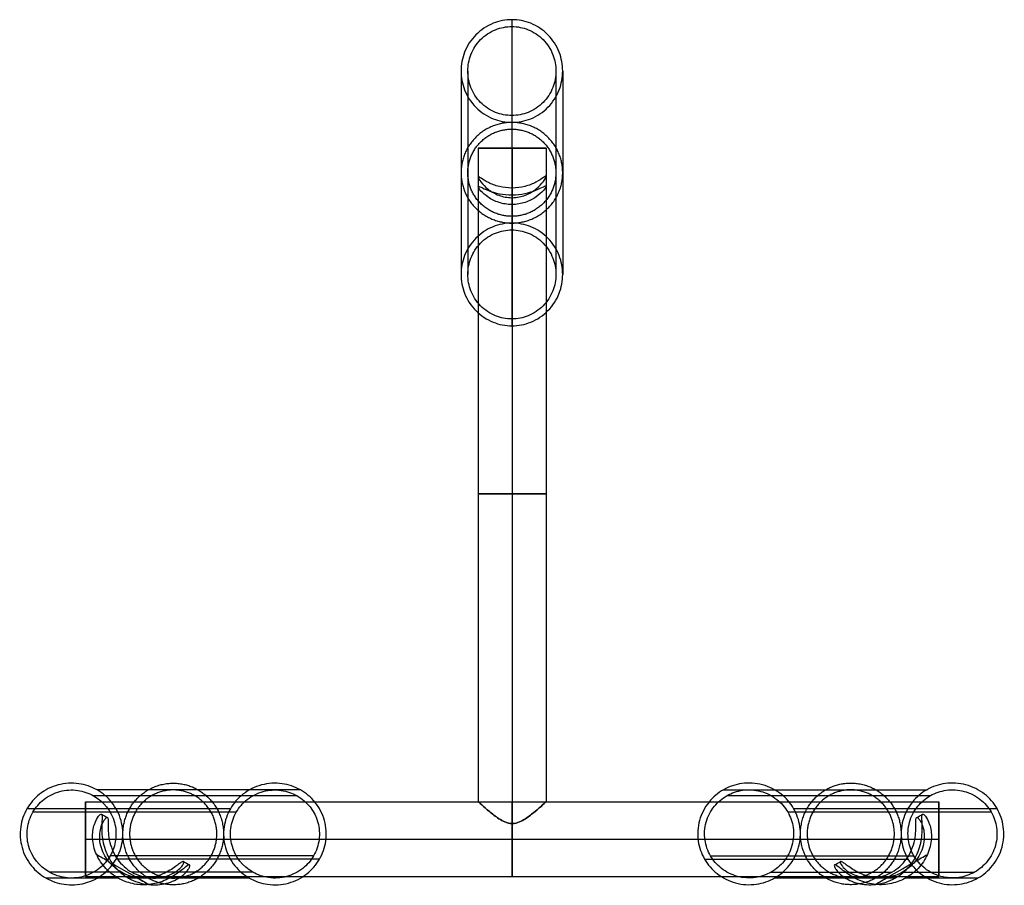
# Model space of a CAD drawing. Header units: millimetres. Extents: x -15 to 1362, y -36 to 282.
# Tile 1 of 3: x -15 to 275, y -15 to 240. Entities that reach past the tile are written whole.
import ezdxf

# ---------------------------------------------------------------- set-up
doc = ezdxf.new("R2010")
doc.units = ezdxf.units.MM
doc.header["$MEASUREMENT"] = 0
doc.layers.add('DEFAULT', color=7, linetype='Continuous')

msp = doc.modelspace()

# ---------------------------------------------------------------- linework, layer by layer
at = {"layer": 'DEFAULT'}
for p, q in [((140.04, 202.34, 160), (140.04, 9.5, 160)), ((140.04, 194.06, 160), (140.04, 191.13, 160)), ((4.1, 9.5, 160), (4.1, -12.5, 160)), ((255.97, 9.5, 160), (255.97, -12.5, 160)), ((4.1, -1.5, 149), (4.1, -1.5, 171)), ((255.97, -1.5, 149), (255.97, -1.5, 171))]:
    msp.add_line(p, q, dxfattribs=at)
for points, knots in [([(129.94, 240.3), (131.84, 240.3), (133.72, 239.94), (137.4, 238.46), (139.13, 237.3), (142.02, 234.37), (143.15, 232.62), (144.59, 228.93), (144.94, 227.05), (144.94, 225.15), (144.94, 223.25), (144.59, 221.37), (143.15, 217.68), (142.02, 215.93), (139.13, 213), (137.4, 211.84), (133.72, 210.36), (131.84, 210), (129.94, 210), (128.04, 210), (126.16, 210.36), (122.48, 211.84), (120.75, 213), (117.86, 215.93), (116.73, 217.68), (115.29, 221.36), (114.94, 223.25), (114.94, 225.15), (114.94, 227.05), (115.29, 228.93), (116.73, 232.62), (117.86, 234.37), (120.75, 237.3), (122.48, 238.46), (126.16, 239.94), (128.04, 240.3), (129.94, 240.3)], [-23.671138, -23.671138, -23.671138, -23.671138, -17.989614, -17.989614, -11.835044, -11.835044, -5.684403, -5.684403, 0, 0, 0, 5.682573, 5.682573, 11.834665, 11.834665, 17.98561, 17.98561, 23.668841, 23.668841, 23.668841, 29.350365, 29.350365, 35.504935, 35.504935, 41.655576, 41.655576, 47.339979, 47.339979, 47.339979, 53.022551, 53.022551, 59.174644, 59.174644, 65.325589, 65.325589, 71.008819, 71.008819, 71.008819, 71.008819]), ([(129.94, 238.28), (128.29, 238.28), (126.66, 237.96), (123.47, 236.68), (121.98, 235.68), (119.47, 233.14), (118.49, 231.63), (117.25, 228.43), (116.94, 226.8), (116.94, 225.15), (116.94, 223.5), (117.25, 221.87), (118.49, 218.67), (119.47, 217.16), (121.97, 214.62), (123.47, 213.61), (126.66, 212.33), (128.29, 212.02), (129.94, 212.02), (131.59, 212.02), (133.22, 212.33), (136.4, 213.61), (137.9, 214.62), (140.41, 217.16), (141.39, 218.67), (142.63, 221.87), (142.94, 223.5), (142.94, 225.15), (142.94, 226.8), (142.63, 228.43), (141.39, 231.62), (140.41, 233.14), (137.9, 235.68), (136.4, 236.68), (133.22, 237.96), (131.59, 238.28), (129.94, 238.28)], [-20.518627, -20.518627, -20.518627, -20.518627, -15.59253, -15.59253, -10.258755, -10.258755, -4.927456, -4.927456, 0, 0, 0, 4.925704, 4.925704, 10.255822, 10.255822, 15.591814, 15.591814, 20.517089, 20.517089, 20.517089, 25.443185, 25.443185, 30.77696, 30.77696, 36.108259, 36.108259, 41.035715, 41.035715, 41.035715, 45.961419, 45.961419, 51.291537, 51.291537, 56.62753, 56.62753, 61.552804, 61.552804, 61.552804, 61.552804]), ([(140.04, 194.06, 160), (140.04, 193.86, 161.44), (139.73, 193.27, 162.76), (138.74, 191.92, 165.09), (138.03, 191.12, 166.14), (136.27, 189.69, 167.92), (135.19, 189.01, 168.68), (132.74, 188.06, 169.71), (131.42, 187.79, 170), (130.04, 187.78, 170), (130, 187.78, 170), (129.97, 187.78, 170), (129.94, 187.78, 170), (128.57, 187.78, 169.99), (127.27, 188.04, 169.7), (124.85, 188.95, 168.65), (123.77, 189.6, 167.89), (122.03, 190.99, 166.12), (121.32, 191.76, 165.06), (120.34, 193.06, 162.74), (120.04, 193.62, 161.43), (120.04, 193.82, 160), (120.04, 193.92, 159.32), (120.1, 193.94, 158.67), (120.38, 193.82, 157.33), (120.57, 193.69, 156.71), (121.35, 193.18, 154.88), (122.1, 192.69, 153.79), (123.92, 191.79, 151.98), (125.01, 191.36, 151.25), (127.41, 190.78, 150.27), (128.65, 190.63, 150.01), (129.94, 190.63, 150), (129.97, 190.63, 150), (130, 190.63, 150), (130.04, 190.63, 150), (131.34, 190.64, 150), (132.6, 190.81, 150.25), (135.01, 191.42, 151.22), (136.12, 191.87, 151.96), (137.96, 192.83, 153.76), (138.71, 193.35, 154.85), (139.5, 193.9, 156.69), (139.69, 194.03, 157.31), (139.97, 194.17, 158.66), (140.04, 194.16, 159.32), (140.04, 194.06, 160)], [-17.094392, -17.094392, -17.094392, -17.094392, -12.81057, -12.81057, -8.461149, -8.461149, -4.111824, -4.111824, 0, 0, 0, 0.098738, 0.098738, 0.098738, 4.163693, 4.163693, 8.471607, 8.471607, 12.784633, 12.784633, 17.043617, 17.043617, 17.043617, 19.080985, 19.080985, 21.126225, 21.126225, 25.209189, 25.209189, 29.290152, 29.290152, 33.119135, 33.119135, 33.119135, 33.21783, 33.21783, 33.21783, 37.088282, 37.088282, 41.209321, 41.209321, 45.328522, 45.328522, 47.391483, 47.391483, 49.447277, 49.447277, 49.447277, 49.447277]), ([(140.04, 191.13, 160), (140.04, 191.32, 158.64), (139.76, 191.25, 157.32), (138.71, 190.76, 154.85), (137.95, 190.37, 153.74), (136.08, 189.62, 151.92), (134.97, 189.26, 151.2), (132.57, 188.76, 150.24), (131.32, 188.62, 150), (130.04, 188.61, 150), (130, 188.61, 150), (129.97, 188.61, 150), (129.94, 188.61, 150), (128.67, 188.61, 150.01), (127.43, 188.73, 150.26), (125.06, 189.2, 151.23), (123.96, 189.55, 151.96), (122.11, 190.26, 153.77), (121.35, 190.63, 154.87), (120.31, 191.08, 157.34), (120.04, 191.15, 158.65), (120.04, 190.95, 160), (120.04, 190.75, 161.4), (120.33, 190.3, 162.71), (121.33, 189.19, 165.08), (122.05, 188.53, 166.15), (123.83, 187.32, 167.94), (124.91, 186.76, 168.69), (127.32, 185.98, 169.71), (128.6, 185.76, 169.99), (129.94, 185.76, 170), (129.97, 185.76, 170), (130, 185.76, 170), (130.04, 185.76, 170), (131.39, 185.77, 170), (132.68, 186, 169.73), (135.12, 186.81, 168.72), (136.2, 187.39, 167.97), (138, 188.63, 166.18), (138.73, 189.31, 165.11), (139.74, 190.46, 162.73), (140.04, 190.93, 161.41), (140.04, 191.13, 160)], [0, 0, 0, 0, 4.074269, 4.074269, 8.151869, 8.151869, 12.204137, 12.204137, 16.019489, 16.019489, 16.019489, 16.118164, 16.118164, 16.118164, 19.899706, 19.899706, 23.913989, 23.913989, 27.961958, 27.961958, 32.007514, 32.007514, 32.007514, 36.211117, 36.211117, 40.441909, 40.441909, 44.643402, 44.643402, 48.616354, 48.616354, 48.616354, 48.715072, 48.715072, 48.715072, 52.718218, 52.718218, 56.95252, 56.95252, 61.208332, 61.208332, 65.437828, 65.437828, 65.437828, 65.437828]), ([(129.94, 180.28, 420.93), (131.84, 180.28, 420.93), (133.72, 179.91, 420.93), (137.4, 178.44, 420.93), (139.13, 177.28, 420.93), (142.02, 174.35, 420.93), (143.15, 172.6, 420.93), (144.58, 168.91, 420.93), (144.94, 167.03, 420.93), (144.94, 165.13, 420.93), (144.94, 163.23, 420.93), (144.58, 161.34, 420.93), (143.15, 157.65, 420.93), (142.02, 155.91, 420.93), (139.13, 152.97, 420.93), (137.4, 151.82, 420.93), (133.72, 150.34, 420.93), (131.84, 149.98, 420.93), (129.94, 149.98, 420.93), (128.04, 149.98, 420.93), (126.16, 150.34, 420.93), (122.48, 151.82, 420.93), (120.75, 152.97, 420.93), (117.86, 155.91, 420.93), (116.73, 157.65, 420.93), (115.29, 161.34, 420.93), (114.94, 163.23, 420.93), (114.94, 165.13, 420.93), (114.94, 167.03, 420.93), (115.29, 168.91, 420.93), (116.73, 172.6, 420.93), (117.86, 174.35, 420.93), (120.75, 177.28, 420.93), (122.48, 178.44, 420.93), (126.15, 179.91, 420.93), (128.04, 180.28, 420.93), (129.94, 180.28, 420.93)], [-23.671138, -23.671138, -23.671138, -23.671138, -17.989614, -17.989614, -11.835043, -11.835043, -5.684402, -5.684402, 0, 0, 0, 5.682573, 5.682573, 11.834665, 11.834665, 17.98561, 17.98561, 23.668841, 23.668841, 23.668841, 29.350365, 29.350365, 35.504935, 35.504935, 41.655576, 41.655576, 47.339979, 47.339979, 47.339979, 53.022551, 53.022551, 59.174644, 59.174644, 65.325589, 65.325589, 71.008819, 71.008819, 71.008819, 71.008819]), ([(129.94, 178.26, 420.93), (128.29, 178.26, 420.93), (126.66, 177.94, 420.93), (123.47, 176.66, 420.93), (121.97, 175.66, 420.93), (119.47, 173.12, 420.93), (118.49, 171.6, 420.93), (117.24, 168.41, 420.93), (116.94, 166.78, 420.93), (116.94, 165.13, 420.93), (116.94, 163.48, 420.93), (117.24, 161.85, 420.93), (118.49, 158.65, 420.93), (119.47, 157.14, 420.93), (121.97, 154.6, 420.93), (123.47, 153.59, 420.93), (126.66, 152.31, 420.93), (128.29, 152, 420.93), (129.94, 152, 420.93), (131.59, 152, 420.93), (133.22, 152.31, 420.93), (136.4, 153.59, 420.93), (137.9, 154.59, 420.93), (140.41, 157.14, 420.93), (141.38, 158.65, 420.93), (142.63, 161.85, 420.93), (142.94, 163.48, 420.93), (142.94, 165.13, 420.93), (142.94, 166.77, 420.93), (142.63, 168.41, 420.93), (141.39, 171.6, 420.93), (140.41, 173.12, 420.93), (137.9, 175.66, 420.93), (136.4, 176.66, 420.93), (133.22, 177.94, 420.93), (131.59, 178.26, 420.93), (129.94, 178.26, 420.93)], [-20.518627, -20.518627, -20.518627, -20.518627, -15.59253, -15.59253, -10.258755, -10.258755, -4.927456, -4.927456, 0, 0, 0, 4.925704, 4.925704, 10.255822, 10.255822, 15.591814, 15.591814, 20.517089, 20.517089, 20.517089, 25.443185, 25.443185, 30.77696, 30.77696, 36.108259, 36.108259, 41.035715, 41.035715, 41.035715, 45.961419, 45.961419, 51.291537, 51.291537, 56.62753, 56.62753, 61.552804, 61.552804, 61.552804, 61.552804]), ([(-13.15, 7.44), (-12.2, 9.1), (-10.94, 10.55), (-7.83, 13.01), (-5.96, 13.94), (-1.97, 15.01), (0.11, 15.14), (4.04, 14.58), (5.86, 13.96), (7.52, 13.02), (9.17, 12.09), (10.63, 10.86), (13.11, 7.79), (14.06, 5.95), (15.16, 1.99), (15.29, -0.09), (14.73, -4), (14.1, -5.8), (13.15, -7.44), (12.2, -9.09), (10.94, -10.55), (7.83, -13.01), (5.96, -13.94), (1.97, -15.01), (-0.11, -15.14), (-4.04, -14.58), (-5.86, -13.96), (-7.52, -13.02), (-9.17, -12.09), (-10.63, -10.86), (-13.11, -7.79), (-14.06, -5.95), (-15.16, -1.99), (-15.29, 0.09), (-14.73, 4), (-14.1, 5.8), (-13.15, 7.44)], [0, 0, 0, 0, 5.697225, 5.697225, 11.866467, 11.866467, 18.032423, 18.032423, 23.735237, 23.735237, 23.735237, 29.401243, 29.401243, 35.535177, 35.535177, 41.675095, 41.675095, 47.340083, 47.340083, 47.340083, 53.037308, 53.037308, 59.20655, 59.20655, 65.372506, 65.372506, 71.07532, 71.07532, 71.07532, 76.741326, 76.741326, 82.87526, 82.87526, 89.015178, 89.015178, 94.680166, 94.680166, 94.680166, 94.680166]), ([(46.87, 7.44, 420.93), (47.82, 9.1, 420.93), (49.08, 10.55, 420.93), (52.2, 13.01, 420.93), (54.06, 13.94, 420.93), (58.05, 15.01, 420.93), (60.13, 15.14, 420.93), (64.06, 14.58, 420.93), (65.88, 13.96, 420.93), (67.54, 13.02, 420.93), (69.19, 12.09, 420.93), (70.65, 10.86, 420.93), (73.13, 7.79, 420.93), (74.09, 5.95, 420.93), (75.18, 1.99, 420.93), (75.31, -0.09, 420.93), (74.75, -4, 420.93), (74.12, -5.8, 420.93), (73.18, -7.44, 420.93), (72.22, -9.09, 420.93), (70.97, -10.55, 420.93), (67.85, -13.01, 420.93), (65.98, -13.94, 420.93), (62, -15.01, 420.93), (59.92, -15.14, 420.93), (55.98, -14.58, 420.93), (54.16, -13.96, 420.93), (52.5, -13.02, 420.93), (50.85, -12.09, 420.93), (49.39, -10.86, 420.93), (46.91, -7.79, 420.93), (45.96, -5.95, 420.93), (44.86, -1.99, 420.93), (44.73, 0.09, 420.93), (45.29, 4, 420.93), (45.92, 5.8, 420.93), (46.87, 7.44, 420.93)], [0, 0, 0, 0, 5.697225, 5.697225, 11.866467, 11.866467, 18.032423, 18.032423, 23.735237, 23.735237, 23.735237, 29.401243, 29.401243, 35.535177, 35.535177, 41.675095, 41.675095, 47.340083, 47.340083, 47.340083, 53.037308, 53.037308, 59.20655, 59.20655, 65.372506, 65.372506, 71.07532, 71.07532, 71.07532, 76.741326, 76.741326, 82.87526, 82.87526, 89.015178, 89.015178, 94.680166, 94.680166, 94.680166, 94.680166]), ([(186.78, -7.4, 420.93), (185.83, -5.76, 420.93), (185.2, -3.95, 420.93), (184.64, -0.04, 420.93), (184.77, 2.03, 420.93), (185.87, 5.99, 420.93), (186.82, 7.83, 420.93), (189.3, 10.9, 420.93), (190.76, 12.13, 420.93), (192.41, 13.07, 420.93), (194.07, 14.01, 420.93), (195.89, 14.62, 420.93), (199.82, 15.18, 420.93), (201.91, 15.06, 420.93), (205.89, 13.99, 420.93), (207.76, 13.05, 420.93), (210.88, 10.59, 420.93), (212.13, 9.14, 420.93), (213.09, 7.49, 420.93), (214.04, 5.84, 420.93), (214.66, 4.04, 420.93), (215.23, 0.13, 420.93), (215.09, -1.94, 420.93), (214, -5.9, 420.93), (213.05, -7.74, 420.93), (210.56, -10.81, 420.93), (209.1, -12.04, 420.93), (207.45, -12.98, 420.93), (205.79, -13.92, 420.93), (203.97, -14.54, 420.93), (200.04, -15.09, 420.93), (197.96, -14.97, 420.93), (193.97, -13.9, 420.93), (192.11, -12.96, 420.93), (188.99, -10.5, 420.93), (187.73, -9.05, 420.93), (186.78, -7.4, 420.93)], [0, 0, 0, 0, 5.66589, 5.66589, 11.801882, 11.801882, 17.935937, 17.935937, 23.603682, 23.603682, 23.603682, 29.305866, 29.305866, 35.471044, 35.471044, 41.641738, 41.641738, 47.340097, 47.340097, 47.340097, 53.005987, 53.005987, 59.141979, 59.141979, 65.276033, 65.276033, 70.943778, 70.943778, 70.943778, 76.645962, 76.645962, 82.811141, 82.811141, 88.981834, 88.981834, 94.680193, 94.680193, 94.680193, 94.680193]), ([(246.8, -7.4), (245.85, -5.76), (245.23, -3.95), (244.66, -0.04), (244.79, 2.03), (245.89, 5.99), (246.84, 7.83), (249.33, 10.9), (250.78, 12.13), (252.44, 13.07), (254.1, 14.01), (255.92, 14.62), (259.85, 15.18), (261.93, 15.06), (265.91, 13.99), (267.78, 13.05), (270.9, 10.59), (272.16, 9.14), (273.11, 7.49), (274.06, 5.84), (274.68, 4.04), (275.25, 0.13), (275.12, -1.94), (274.02, -5.9), (273.07, -7.74), (270.58, -10.81), (269.12, -12.04), (267.47, -12.98), (265.81, -13.92), (263.99, -14.54), (260.06, -15.09), (257.98, -14.97), (254, -13.9), (252.13, -12.96), (249.01, -10.5), (247.75, -9.05), (246.8, -7.4)], [0, 0, 0, 0, 5.66589, 5.66589, 11.801882, 11.801882, 17.935937, 17.935937, 23.603682, 23.603682, 23.603682, 29.305866, 29.305866, 35.471044, 35.471044, 41.641738, 41.641738, 47.340097, 47.340097, 47.340097, 53.005987, 53.005987, 59.141979, 59.141979, 65.276033, 65.276033, 70.943778, 70.943778, 70.943778, 76.645962, 76.645962, 82.811141, 82.811141, 88.981834, 88.981834, 94.680193, 94.680193, 94.680193, 94.680193]), ([(-11.4, 6.45), (-12.26, 4.97), (-12.81, 3.33), (-13.24, -0.06), (-13.12, -1.79), (-11.74, -6.77), (-9.52, -9.59), (-6.52, -11.29), (-5.08, -12.1), (-3.5, -12.64), (-0.09, -13.12), (1.71, -13.01), (5.16, -12.08), (6.78, -11.27), (9.48, -9.14), (10.57, -7.88), (11.4, -6.45), (12.26, -4.97), (12.81, -3.33), (13.24, 0.06), (13.12, 1.79), (11.74, 6.77), (9.52, 9.59), (6.52, 11.29), (5.08, 12.1), (3.5, 12.64), (0.09, 13.12), (-1.71, 13.01), (-5.16, 12.08), (-6.78, 11.27), (-9.48, 9.14), (-10.57, 7.88), (-11.4, 6.45)], [0, 0, 0, 0, 5.086874, 5.086874, 10.178042, 10.178042, 20.46288, 20.46288, 20.46288, 25.403666, 25.403666, 30.749511, 30.749511, 36.096328, 36.096328, 41.037554, 41.037554, 41.037554, 46.124428, 46.124428, 51.215596, 51.215596, 61.500434, 61.500434, 61.500434, 66.44122, 66.44122, 71.787065, 71.787065, 77.133882, 77.133882, 82.075107, 82.075107, 82.075107, 82.075107]), ([(48.62, 6.45, 420.93), (47.77, 4.97, 420.93), (47.21, 3.33, 420.93), (46.78, -0.06, 420.93), (46.9, -1.79, 420.93), (48.28, -6.77, 420.93), (50.5, -9.59, 420.93), (53.51, -11.29, 420.93), (54.94, -12.1, 420.93), (56.52, -12.64, 420.93), (59.93, -13.12, 420.93), (61.73, -13.01, 420.93), (65.19, -12.08, 420.93), (66.8, -11.27, 420.93), (69.51, -9.14, 420.93), (70.6, -7.88, 420.93), (71.42, -6.45, 420.93), (72.28, -4.97, 420.93), (72.83, -3.33, 420.93), (73.27, 0.06, 420.93), (73.14, 1.79, 420.93), (71.76, 6.77, 420.93), (69.54, 9.59, 420.93), (66.54, 11.29, 420.93), (65.1, 12.1, 420.93), (63.52, 12.64, 420.93), (60.12, 13.12, 420.93), (58.31, 13.01, 420.93), (54.86, 12.08, 420.93), (53.24, 11.27, 420.93), (50.54, 9.14, 420.93), (49.45, 7.88, 420.93), (48.62, 6.45, 420.93)], [0, 0, 0, 0, 5.086874, 5.086874, 10.178042, 10.178042, 20.46288, 20.46288, 20.46288, 25.403666, 25.403666, 30.749511, 30.749511, 36.096328, 36.096328, 41.037554, 41.037554, 41.037554, 46.124428, 46.124428, 51.215596, 51.215596, 61.500434, 61.500434, 61.500434, 66.44122, 66.44122, 71.787065, 71.787065, 77.133882, 77.133882, 82.075107, 82.075107, 82.075107, 82.075107]), ([(188.53, -6.41, 420.93), (189.36, -7.84, 420.93), (190.45, -9.1, 420.93), (193.15, -11.23, 420.93), (194.77, -12.04, 420.93), (198.22, -12.97, 420.93), (200.03, -13.08, 420.93), (203.43, -12.59, 420.93), (205.01, -12.06, 420.93), (206.45, -11.24, 420.93), (207.88, -10.43, 420.93), (209.14, -9.37, 420.93), (211.3, -6.7, 420.93), (212.12, -5.11, 420.93), (213.07, -1.68, 420.93), (213.19, 0.12, 420.93), (212.7, 3.51, 420.93), (212.16, 5.07, 420.93), (211.33, 6.5, 420.93), (210.51, 7.93, 420.93), (209.42, 9.19, 420.93), (206.71, 11.32, 420.93), (205.1, 12.13, 420.93), (201.64, 13.05, 420.93), (199.84, 13.16, 420.93), (196.43, 12.68, 420.93), (194.85, 12.14, 420.93), (193.42, 11.33, 420.93), (191.99, 10.52, 420.93), (190.72, 9.45, 420.93), (188.57, 6.79, 420.93), (187.74, 5.19, 420.93), (186.79, 1.76, 420.93), (186.68, -0.03, 420.93), (187.17, -3.42, 420.93), (187.71, -4.98, 420.93), (188.53, -6.41, 420.93)], [0, 0, 0, 0, 4.940594, 4.940594, 10.286163, 10.286163, 15.632936, 15.632936, 20.573899, 20.573899, 20.573899, 25.486118, 25.486118, 30.806146, 30.806146, 36.124395, 36.124395, 41.037584, 41.037584, 41.037584, 45.978178, 45.978178, 51.323747, 51.323747, 56.67052, 56.67052, 61.611483, 61.611483, 61.611483, 66.523702, 66.523702, 71.84373, 71.84373, 77.161979, 77.161979, 82.075168, 82.075168, 82.075168, 82.075168]), ([(248.55, -6.41), (249.38, -7.84), (250.47, -9.1), (253.17, -11.23), (254.79, -12.04), (258.24, -12.97), (260.05, -13.08), (263.46, -12.59), (265.03, -12.06), (266.47, -11.24), (267.9, -10.43), (269.16, -9.37), (271.32, -6.7), (272.14, -5.11), (273.09, -1.68), (273.21, 0.12), (272.72, 3.51), (272.18, 5.07), (271.35, 6.5), (270.53, 7.93), (269.44, 9.19), (266.74, 11.32), (265.12, 12.13), (261.66, 13.05), (259.86, 13.16), (256.45, 12.68), (254.88, 12.14), (253.44, 11.33), (252.01, 10.52), (250.74, 9.45), (248.59, 6.79), (247.76, 5.19), (246.81, 1.76), (246.7, -0.03), (247.19, -3.42), (247.73, -4.98), (248.55, -6.41)], [0, 0, 0, 0, 4.940594, 4.940594, 10.286162, 10.286162, 15.632936, 15.632936, 20.573899, 20.573899, 20.573899, 25.486118, 25.486118, 30.806146, 30.806146, 36.124395, 36.124395, 41.037584, 41.037584, 41.037584, 45.978178, 45.978178, 51.323746, 51.323746, 56.67052, 56.67052, 61.611483, 61.611483, 61.611483, 66.523702, 66.523702, 71.84373, 71.84373, 77.161979, 77.161979, 82.075168, 82.075168, 82.075168, 82.075168]), ([(140.04, 9.5, 160), (140.04, 9.5, 158.41), (139.66, 9.15, 156.91), (138.43, 8.06, 154.41), (137.66, 7.37, 153.41), (136.35, 6.29, 152.22), (135.9, 5.93, 151.88), (134.96, 5.21, 151.28), (134.47, 4.86, 151.02), (133.4, 4.16, 150.56), (132.83, 3.83, 150.38), (131.53, 3.27, 150.09), (130.81, 3.08, 150), (130.04, 3.08, 150), (129.27, 3.08, 150), (128.55, 3.27, 150.09), (127.24, 3.83, 150.38), (126.68, 4.16, 150.56), (125.61, 4.86, 151.02), (125.12, 5.21, 151.28), (124.17, 5.93, 151.88), (123.73, 6.29, 152.22), (122.42, 7.37, 153.41), (121.64, 8.06, 154.41), (120.41, 9.15, 156.91), (120.04, 9.5, 158.41), (120.04, 9.5, 160), (120.04, 9.5, 161.59), (120.41, 9.15, 163.09), (121.64, 8.06, 165.59), (122.42, 7.37, 166.59), (123.73, 6.29, 167.78), (124.17, 5.93, 168.12), (125.12, 5.21, 168.72), (125.61, 4.86, 168.98), (126.68, 4.16, 169.44), (127.24, 3.83, 169.62), (128.55, 3.27, 169.91), (129.27, 3.08, 170), (130.04, 3.08, 170), (130.81, 3.08, 170), (131.53, 3.27, 169.91), (132.83, 3.83, 169.62), (133.4, 4.16, 169.44), (134.47, 4.86, 168.98), (134.96, 5.21, 168.72), (135.9, 5.93, 168.12), (136.35, 6.29, 167.78), (137.65, 7.37, 166.59), (138.43, 8.06, 165.59), (139.66, 9.15, 163.09), (140.04, 9.5, 161.59), (140.04, 9.5, 160)], [0, 0, 0, 0, 4.67291, 4.67291, 8.888826, 8.888826, 10.891926, 10.891926, 12.883412, 12.883412, 14.956821, 14.956821, 17.213183, 17.213183, 17.213183, 19.464137, 19.464137, 21.531938, 21.531938, 23.520974, 23.520974, 25.520534, 25.520534, 29.727018, 29.727018, 34.393781, 34.393781, 34.393781, 39.066691, 39.066691, 43.282607, 43.282607, 45.285708, 45.285708, 47.277195, 47.277195, 49.350605, 49.350605, 51.606964, 51.606964, 51.606964, 53.857918, 53.857918, 55.92572, 55.92572, 57.914757, 57.914757, 59.914318, 59.914318, 64.120803, 64.120803, 68.787562, 68.787562, 68.787562, 68.787562]), ([(22.84, -14.92, 171), (24.56, -15.1, 171), (26.34, -14.98, 170.94), (29.68, -14.12, 170.28), (31.17, -13.41, 169.69), (33.46, -11.74, 167.65), (34.16, -10.9, 166.34), (34.74, -9.95, 164.06), (34.85, -9.7, 163.29), (34.93, -9.31, 161.65), (34.91, -9.19, 160.84), (34.83, -9.14, 160), (34.67, -9.05, 158.44), (34.32, -9.24, 156.9), (33.18, -10.1, 153.97), (32.36, -10.8, 152.64), (30.17, -12.34, 150.58), (28.87, -13.13, 149.9), (25.94, -14.35, 149.12), (24.41, -14.75, 149), (22.83, -14.92, 149), (21.21, -15.09, 149), (19.57, -14.99, 149.12), (16.51, -14.31, 149.31), (15.1, -13.77, 149.38), (13.78, -13.02, 149.38), (12.42, -12.25, 149.39), (11.19, -11.29, 149.32), (8.98, -8.93, 149.13), (8.03, -7.52, 149), (7.35, -5.98, 149), (6.69, -4.48, 149), (6.31, -2.88, 149.12), (6.16, 0.27, 150.01), (6.39, 1.66, 150.73), (7.13, 3.94, 152.82), (7.59, 4.74, 154.09), (8.37, 5.75, 156.92), (8.69, 5.95, 158.46), (8.86, 5.85, 160), (8.96, 5.79, 160.86), (9.02, 5.65, 161.69), (9.07, 5.17, 163.35), (9.06, 4.85, 164.13), (8.99, 3.59, 166.4), (8.88, 2.42, 167.67), (8.97, -0.53, 169.65), (9.18, -2.2, 170.25), (10.2, -5.59, 170.93), (10.98, -7.22, 171), (12.03, -8.68, 171)], [-20.507168, -20.507168, -20.507168, -20.507168, -15.292985, -15.292985, -10.032027, -10.032027, -5.00287, -5.00287, -2.50516, -2.50516, 0, 0, 0, 4.672204, 4.672204, 9.729455, 9.729455, 14.731781, 14.731781, 19.480012, 19.480012, 19.480012, 24.388201, 24.388201, 28.945117, 28.945117, 28.945117, 33.655266, 33.655266, 38.715094, 38.715094, 38.715094, 43.626781, 43.626781, 48.422635, 48.422635, 53.040959, 53.040959, 57.682259, 57.682259, 57.682259, 60.249207, 60.249207, 62.804874, 62.804874, 67.957071, 67.957071, 73.321631, 73.321631, 78.692852, 78.692852, 78.692852, 78.692852]), ([(247.86, -8.72, 171), (248.92, -7.27, 171), (249.72, -5.64, 170.93), (250.76, -2.24, 170.26), (250.98, -0.57, 169.66), (251.08, 2.4, 167.69), (250.98, 3.57, 166.42), (250.91, 4.84, 164.14), (250.9, 5.17, 163.36), (250.95, 5.65, 161.69), (251.01, 5.79, 160.86), (251.11, 5.85, 160), (251.29, 5.95, 158.46), (251.6, 5.76, 156.92), (252.38, 4.74, 154.09), (252.84, 3.93, 152.82), (253.57, 1.65, 150.73), (253.8, 0.25, 150.01), (253.63, -2.9, 149.12), (253.24, -4.51, 149), (252.57, -6.01, 149), (251.89, -7.53, 149), (250.95, -8.93, 149.12), (248.75, -11.26, 149.31), (247.52, -12.22, 149.38), (246.17, -12.98, 149.37), (244.87, -13.72, 149.37), (243.47, -14.26, 149.3), (240.43, -14.94, 149.12), (238.81, -15.04, 149), (237.2, -14.88, 149), (235.62, -14.73, 149), (234.09, -14.32, 149.11), (231.14, -13.12, 149.9), (229.84, -12.34, 150.57), (227.64, -10.79, 152.63), (226.81, -10.09, 153.96), (225.66, -9.23, 156.9), (225.31, -9.05, 158.44), (225.16, -9.13, 160), (225.07, -9.18, 160.84), (225.05, -9.3, 161.66), (225.14, -9.69, 163.3), (225.25, -9.94, 164.07), (225.83, -10.9, 166.36), (226.54, -11.73, 167.66), (228.86, -13.4, 169.7), (230.35, -14.11, 170.29), (233.72, -14.95, 170.94), (235.5, -15.05, 171), (237.23, -14.87, 171)], [-21.075492, -21.075492, -21.075492, -21.075492, -15.691644, -15.691644, -10.309503, -10.309503, -5.139844, -5.139844, -2.572392, -2.572392, 0, 0, 0, 4.644565, 4.644565, 9.27213, 9.27213, 14.074358, 14.074358, 18.993394, 18.993394, 18.993394, 24.011851, 24.011851, 28.686373, 28.686373, 28.686373, 33.20726, 33.20726, 38.076514, 38.076514, 38.076514, 42.83156, 42.83156, 47.841524, 47.841524, 52.905507, 52.905507, 57.586972, 57.586972, 57.586972, 60.097926, 60.097926, 62.601801, 62.601801, 67.648315, 67.648315, 72.925718, 72.925718, 78.15457, 78.15457, 78.15457, 78.15457]), ([(33.07, -8.13, 160), (33.16, -8.18, 160.98), (33.17, -8.33, 161.92), (33.01, -8.83, 163.82), (32.83, -9.15, 164.7), (31.88, -10.36, 167.31), (30.75, -11.35, 168.62), (28.17, -12.44, 169.93), (27.22, -12.71, 170.23), (25.23, -13.01, 170.64), (24.24, -13.04, 170.76), (22.25, -12.87, 170.91), (21.31, -12.68, 170.94), (19.49, -12.1, 170.97), (18.67, -11.74, 170.98), (17.86, -11.29, 170.98), (17.03, -10.82, 170.98), (16.27, -10.27, 170.98), (14.8, -8.95, 170.94), (14.14, -8.21, 170.91), (12.94, -6.51, 170.76), (12.44, -5.62, 170.64), (11.64, -3.68, 170.22), (11.35, -2.73, 169.93), (10.78, 0.12, 168.65), (10.8, 1.73, 167.38), (10.84, 3.49, 164.8), (10.85, 3.92, 163.92), (10.8, 4.57, 161.98), (10.74, 4.76, 161.01), (10.62, 4.83, 160), (10.53, 4.89, 159.17), (10.4, 4.86, 158.36), (10.07, 4.61, 156.73), (9.88, 4.41, 155.96), (9.46, 3.81, 154.45), (9.25, 3.43, 153.76), (8.83, 2.45, 152.45), (8.65, 1.9, 151.88), (8.23, -0.16, 150.31), (8.22, -1.78, 149.7), (8.85, -4.3, 149.2), (9.15, -5.1, 149.12), (9.94, -6.66, 149.01), (10.4, -7.38, 149), (10.94, -8.05, 149), (11.48, -8.73, 149), (12.07, -9.34, 149.01), (13.36, -10.42, 149.03), (14.02, -10.88, 149.04), (14.74, -11.29, 149.04), (15.42, -11.67, 149.04), (16.12, -11.99, 149.03), (17.64, -12.53, 149.01), (18.43, -12.72, 149), (19.25, -12.85, 149), (21.01, -13.12, 149), (22.8, -13.02, 149.05), (26.24, -12.18, 149.7), (27.75, -11.48, 150.3), (30.26, -9.96, 152.29), (31.17, -9.23, 153.58), (32.17, -8.5, 155.86), (32.42, -8.32, 156.64), (32.84, -8.11, 158.31), (32.98, -8.08, 159.14), (33.07, -8.13, 160)], [0, 0, 0, 0, 2.930685, 2.930685, 5.863098, 5.863098, 11.909809, 11.909809, 14.947895, 14.947895, 17.983142, 17.983142, 20.889986, 20.889986, 23.618033, 23.618033, 23.618033, 26.450326, 26.450326, 29.477326, 29.477326, 32.623422, 32.623422, 35.802549, 35.802549, 42.019538, 42.019538, 45.036134, 45.036134, 48.064695, 48.064695, 48.064695, 50.545875, 50.545875, 53.022621, 53.022621, 55.493808, 55.493808, 57.994143, 57.994143, 63.215092, 63.215092, 65.845228, 65.845228, 68.411879, 68.411879, 68.411879, 71.021232, 71.021232, 73.48067, 73.48067, 73.48067, 75.832988, 75.832988, 78.324047, 78.324047, 78.324047, 83.64738, 83.64738, 89.000225, 89.000225, 94.134454, 94.134454, 96.696609, 96.696609, 99.266821, 99.266821, 99.266821, 99.266821]), ([(249.35, 4.83, 160), (249.23, 4.77, 161.01), (249.17, 4.58, 161.98), (249.12, 3.93, 163.91), (249.13, 3.5, 164.79), (249.17, 1.74, 167.37), (249.18, 0.13, 168.64), (248.6, -2.71, 169.91), (248.31, -3.66, 170.2), (247.5, -5.59, 170.63), (247.01, -6.48, 170.75), (245.81, -8.17, 170.91), (245.15, -8.91, 170.94), (243.68, -10.23, 170.97), (242.92, -10.77, 170.98), (242.09, -11.24, 170.98), (241.29, -11.7, 170.98), (240.47, -12.06, 170.97), (238.66, -12.63, 170.93), (237.72, -12.82, 170.9), (235.73, -13, 170.75), (234.74, -12.97, 170.63), (232.76, -12.67, 170.21), (231.81, -12.4, 169.92), (229.24, -11.32, 168.61), (228.11, -10.34, 167.3), (227.16, -9.14, 164.69), (226.98, -8.82, 163.82), (226.81, -8.32, 161.92), (226.82, -8.17, 160.98), (226.92, -8.12, 160), (227, -8.07, 159.14), (227.14, -8.1, 158.3), (227.56, -8.32, 156.63), (227.82, -8.49, 155.84), (228.83, -9.23, 153.56), (229.75, -9.96, 152.27), (232.28, -11.48, 150.28), (233.81, -12.18, 149.69), (237.27, -12.99, 149.05), (239.06, -13.07, 149), (240.83, -12.78, 149), (242.38, -12.53, 149), (243.86, -12.01, 149.03), (245.22, -11.24, 149.03), (245.91, -10.85, 149.03), (246.56, -10.4, 149.03), (247.82, -9.35, 149.01), (248.41, -8.76, 149), (248.94, -8.1, 149), (249.49, -7.43, 149), (249.95, -6.72, 149.01), (250.76, -5.16, 149.11), (251.06, -4.37, 149.2), (251.72, -1.83, 149.69), (251.73, -0.21, 150.29), (251.32, 1.87, 151.86), (251.14, 2.43, 152.43), (250.72, 3.42, 153.74), (250.51, 3.8, 154.43), (250.09, 4.41, 155.95), (249.9, 4.61, 156.72), (249.57, 4.86, 158.35), (249.44, 4.89, 159.16), (249.35, 4.83, 160)], [0, 0, 0, 0, 3.020454, 3.020454, 6.035761, 6.035761, 12.240647, 12.240647, 15.411595, 15.411595, 18.553117, 18.553117, 21.572378, 21.572378, 24.400672, 24.400672, 24.400672, 27.120299, 27.120299, 30.024309, 30.024309, 33.053329, 33.053329, 36.07826, 36.07826, 42.115548, 42.115548, 45.039471, 45.039471, 47.967869, 47.967869, 47.967869, 50.545132, 50.545132, 53.1198, 53.1198, 58.2759, 58.2759, 63.648566, 63.648566, 68.98744, 68.98744, 68.98744, 73.706231, 73.706231, 73.706231, 76.106057, 76.106057, 78.649563, 78.649563, 78.649563, 81.2227, 81.2227, 83.857123, 83.857123, 89.102848, 89.102848, 91.611563, 91.611563, 94.096156, 94.096156, 96.578205, 96.578205, 99.068624, 99.068624, 99.068624, 99.068624]), ([(12.03, -8.68, 171), (12.69, -9.6, 171), (13.43, -10.43, 170.97), (15.08, -11.89, 170.93), (15.93, -12.5, 170.92), (16.85, -13.02, 170.92), (17.75, -13.53, 170.92), (18.67, -13.94, 170.93), (20.7, -14.59, 170.97), (21.75, -14.81, 171), (22.84, -14.92, 171)], [0, 0, 0, 0, 3.416865, 3.416865, 6.621632, 6.621632, 6.621632, 9.721368, 9.721368, 13.020351, 13.020351, 13.020351, 13.020351]), ([(237.23, -14.87, 171), (238.3, -14.75, 171), (239.33, -14.53, 170.98), (241.31, -13.88, 170.94), (242.22, -13.48, 170.92), (243.1, -12.98, 170.92), (244.01, -12.46, 170.92), (244.85, -11.87, 170.93), (246.47, -10.44, 170.97), (247.21, -9.63, 171), (247.86, -8.72, 171)], [0, 0, 0, 0, 3.240034, 3.240034, 6.286347, 6.286347, 6.286347, 9.439737, 9.439737, 12.799056, 12.799056, 12.799056, 12.799056])]:
    msp.add_open_spline(points, degree=3, knots=knots, dxfattribs=at)
for points, degree in [([(129.94, 240.3), (129.94, 220.29, 140.31), (129.94, 200.29, 280.62), (129.94, 180.28, 420.93)], 3), ([(129.94, 238.28), (129.94, 218.27, 140.31), (129.94, 198.27, 280.62), (129.94, 178.26, 420.93)], 3), ([(114.94, 225.15), (114.94, 205.14, 140.31), (114.94, 185.13, 280.62), (114.94, 165.13, 420.93)], 3), ([(116.94, 225.15), (116.94, 205.14, 140.31), (116.94, 185.13, 280.62), (116.94, 165.13, 420.93)], 3), ([(142.94, 225.15), (142.94, 205.14, 140.31), (142.94, 185.13, 280.62), (142.94, 165.13, 420.93)], 3), ([(144.94, 225.15), (144.94, 205.14, 140.31), (144.94, 185.13, 280.62), (144.94, 165.13, 420.93)], 3), ([(129.94, 212.02), (129.94, 204.89, 50), (129.94, 197.76, 100), (129.94, 190.63, 150)], 3), ([(129.94, 210), (129.94, 202.87, 50), (129.94, 195.74, 100), (129.94, 188.61, 150)], 3), ([(120.04, 202.34, 160), (120.04, 105.92, 160), (120.04, 9.5, 160)], 2), ([(120.04, 202.34, 160), (130.04, 202.34, 160), (140.04, 202.34, 160)], 2), ([(130.04, 202.34, 170), (130.04, 102.71, 170), (130.04, 3.08, 170)], 2), ([(130.04, 202.34, 150), (130.04, 102.71, 150), (130.04, 3.08, 150)], 2), ([(130.04, 202.34, 170), (130.04, 202.34, 160), (130.04, 202.34, 150)], 2), ([(120.04, 193.82, 160), (120.04, 192.39, 160), (120.04, 190.95, 160)], 2), ([(130.04, 190.63, 150), (130.04, 189.62, 150), (130.04, 188.61, 150)], 2), ([(129.94, 187.78, 170), (129.94, 175.85, 253.64), (129.94, 163.92, 337.29), (129.94, 152, 420.93)], 3), ([(130.04, 187.78, 170), (130.04, 186.77, 170), (130.04, 185.76, 170)], 2), ([(129.94, 185.76, 170), (129.94, 173.83, 253.64), (129.94, 161.9, 337.29), (129.94, 149.98, 420.93)], 3), ([(67.54, 13.02, 420.93), (47.53, 13.02, 280.62), (27.53, 13.02, 140.31), (7.52, 13.02)], 3), ([(192.41, 13.07, 420.93), (212.42, 13.07, 280.62), (232.43, 13.07, 140.31), (252.44, 13.07)], 3), ([(4.1, 9.5, 160), (88.04, 9.5, 160), (171.98, 9.5, 160), (255.97, 9.5, 160)], 3), ([(66.54, 11.29, 420.93), (46.53, 11.29, 280.62), (26.52, 11.29, 140.31), (6.52, 11.29)], 3), ([(120.04, 9.5, 160), (126.7, 9.5, 160), (133.37, 9.5, 160), (140.04, 9.5, 160)], 3), ([(193.42, 11.33, 420.93), (213.42, 11.33, 280.62), (233.43, 11.33, 140.31), (253.44, 11.33)], 3), ([(46.87, 7.44, 420.93), (26.86, 7.44, 280.62), (6.85, 7.44, 140.31), (-13.15, 7.44)], 3), ([(48.62, 6.45, 420.93), (28.61, 6.45, 280.62), (8.61, 6.45, 140.31), (-11.4, 6.45)], 3), ([(8.86, 5.85, 160), (9.45, 5.51, 160), (10.04, 5.17, 160), (10.62, 4.83, 160)], 3), ([(211.33, 6.5, 420.93), (231.34, 6.5, 280.62), (251.35, 6.5, 140.31), (271.35, 6.5)], 3), ([(213.09, 7.49, 420.93), (233.09, 7.49, 280.62), (253.1, 7.49, 140.31), (273.11, 7.49)], 3), ([(249.35, 4.83, 160), (249.93, 5.17, 160), (250.52, 5.51, 160), (251.11, 5.85, 160)], 3), ([(4.1, -1.5, 171), (88.04, -1.5, 171), (171.98, -1.5, 171), (255.97, -1.5, 171)], 3), ([(4.1, -1.5, 149), (88.04, -1.5, 149), (171.98, -1.5, 149), (255.97, -1.5, 149)], 3), ([(7.35, -5.98, 149), (8.55, -6.67, 149), (9.74, -7.36, 149), (10.94, -8.05, 149)], 3), ([(71.42, -6.45, 420.93), (51.42, -6.45, 280.62), (31.41, -6.45, 140.31), (11.4, -6.45)], 3), ([(12.03, -8.68, 171), (15.63, -10.76, 171), (19.23, -12.84, 171), (22.84, -14.92, 171)], 3), ([(73.18, -7.44, 420.93), (53.17, -7.44, 280.62), (33.16, -7.44, 140.31), (13.15, -7.44)], 3), ([(33.07, -8.13, 160), (33.65, -8.46, 160), (34.24, -8.8, 160), (34.83, -9.14, 160)], 3), ([(186.78, -7.4, 420.93), (206.79, -7.4, 280.62), (226.79, -7.4, 140.31), (246.8, -7.4)], 3), ([(188.53, -6.41, 420.93), (208.54, -6.41, 280.62), (228.55, -6.41, 140.31), (248.55, -6.41)], 3), ([(225.16, -9.13, 160), (225.74, -8.8, 160), (226.33, -8.46, 160), (226.92, -8.12, 160)], 3), ([(248.94, -8.1, 149), (250.15, -7.4, 149), (251.36, -6.71, 149), (252.57, -6.01, 149)], 3), ([(14.74, -11.29, 149.04), (7.65, -11.29, 99.36), (0.57, -11.29, 49.68), (-6.52, -11.29)], 3), ([(53.51, -11.29, 420.93), (41.63, -11.29, 337.61), (29.74, -11.29, 254.3), (17.86, -11.29, 170.98)], 3), ([(206.45, -11.24, 420.93), (218.33, -11.24, 337.61), (230.21, -11.24, 254.29), (242.09, -11.24, 170.98)], 3), ([(237.23, -14.87, 171), (240.77, -12.82, 171), (244.32, -10.77, 171), (247.86, -8.72, 171)], 3), ([(245.22, -11.24, 149.03), (252.3, -11.24, 99.36), (259.39, -11.24, 49.68), (266.47, -11.24)], 3), ([(13.78, -13.02, 149.38), (6.68, -13.02, 99.59), (-0.42, -13.02, 49.79), (-7.52, -13.02)], 3), ([(4.1, -12.5, 160), (88.04, -12.5, 160), (171.98, -12.5, 160), (255.97, -12.5, 160)], 3), ([(52.5, -13.02, 420.93), (40.62, -13.02, 337.59), (28.74, -13.02, 254.25), (16.85, -13.02, 170.92)], 3), ([(19.25, -12.85, 149), (20.44, -13.54, 149), (21.64, -14.23, 149), (22.83, -14.92, 149)], 3), ([(207.45, -12.98, 420.93), (219.33, -12.98, 337.59), (231.22, -12.98, 254.26), (243.1, -12.98, 170.92)], 3), ([(237.2, -14.88, 149), (238.41, -14.18, 149), (239.62, -13.48, 149), (240.83, -12.78, 149)], 3), ([(246.17, -12.98, 149.37), (253.27, -12.98, 99.58), (260.37, -12.98, 49.79), (267.47, -12.98)], 3)]:
    msp.add_open_spline(points, degree=degree, dxfattribs=at)
at = {"layer": 'DEFAULT', "extrusion": (-2.16405e-06, -0.141166, 0.989986)}
msp.add_rational_spline([(129.94, 209.99, 212.58), (144.94, 209.99, 212.58), (144.94, 195.14, 210.46), (144.94, 180.29, 208.35), (129.94, 180.29, 208.35), (114.94, 180.29, 208.35), (114.94, 195.14, 210.46), (114.94, 209.99, 212.58), (129.94, 209.99, 212.58)], [1, 0.707106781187, 1, 0.707106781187, 1, 0.707106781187, 1, 0.707106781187, 1], degree=2, knots=[-94.24778, -94.24778, -94.24778, -70.685835, -70.685835, -47.12389, -47.12389, -23.561945, -23.561945, 0, 0, 0], dxfattribs=at)
at = {"layer": 'DEFAULT', "extrusion": (2.16405e-06, 0.141166, -0.989986)}
msp.add_rational_spline([(129.94, 208.01, 212.3), (116.94, 208.01, 212.3), (116.94, 195.14, 210.46), (116.94, 182.27, 208.63), (129.94, 182.27, 208.63), (142.94, 182.27, 208.63), (142.94, 195.14, 210.46), (142.94, 208.01, 212.3), (129.94, 208.01, 212.3)], [1, 0.707106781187, 1, 0.707106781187, 1, 0.707106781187, 1, 0.707106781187, 1], degree=2, knots=[0, 0, 0, 20.420352, 20.420352, 40.840704, 40.840704, 61.261057, 61.261057, 81.681409, 81.681409, 81.681409], dxfattribs=at)
at = {"layer": 'DEFAULT', "extrusion": (0, -1, 0)}
msp.add_rational_spline([(140.04, 202.34, 160), (140.04, 202.34, 170), (130.04, 202.34, 170), (120.04, 202.34, 170), (120.04, 202.34, 160), (120.04, 202.34, 150), (130.04, 202.34, 150), (140.04, 202.34, 150), (140.04, 202.34, 160)], [1, 0.707106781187, 1, 0.707106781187, 1, 0.707106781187, 1, 0.707106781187, 1], degree=2, knots=[0, 0, 0, 15.707963, 15.707963, 31.415927, 31.415927, 47.12389, 47.12389, 62.831853, 62.831853, 62.831853], dxfattribs=at)
at = {"layer": 'DEFAULT', "extrusion": (7.10543e-16, 1, 0)}
msp.add_rational_spline([(140.04, 100.42, 160), (140.04, 100.42, 170), (130.04, 100.42, 170), (120.04, 100.42, 170), (120.04, 100.42, 160), (120.04, 100.42, 150), (130.04, 100.42, 150), (140.04, 100.42, 150), (140.04, 100.42, 160)], [1, 0.707106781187, 1, 0.707106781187, 1, 0.707106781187, 1, 0.707106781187, 1], degree=2, knots=[0, 0, 0, 15.707963, 15.707963, 31.415927, 31.415927, 47.12389, 47.12389, 62.831853, 62.831853, 62.831853], dxfattribs=at)
at = {"layer": 'DEFAULT', "extrusion": (0.141166, -2.27366e-13, 0.989986)}
msp.add_rational_spline([(17.12, 7.44, 212.3), (9.75, -5.58, 213.35), (22.64, -13.02, 211.52), (35.53, -20.47, 209.68), (42.9, -7.44, 208.63), (50.27, 5.58, 207.58), (37.38, 13.02, 209.41), (24.49, 20.47, 211.25), (17.12, 7.44, 212.3)], [1, 0.707106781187, 1, 0.707106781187, 1, 0.707106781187, 1, 0.707106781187, 1], degree=2, knots=[-94.24778, -94.24778, -94.24778, -70.685835, -70.685835, -47.12389, -47.12389, -23.561945, -23.561945, 0, 0, 0], dxfattribs=at)
at = {"layer": 'DEFAULT', "extrusion": (-0.141166, -3.16623e-12, 0.989986)}
msp.add_rational_spline([(217.05, -7.4, 208.63), (224.42, -20.42, 209.68), (237.31, -12.98, 211.52), (250.2, -5.54, 213.35), (242.84, 7.49, 212.3), (235.47, 20.51, 211.25), (222.57, 13.07, 209.41), (209.68, 5.62, 207.58), (217.05, -7.4, 208.63)], [1, 0.707106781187, 1, 0.707106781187, 1, 0.707106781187, 1, 0.707106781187, 1], degree=2, knots=[-94.24778, -94.24778, -94.24778, -70.685835, -70.685835, -47.12389, -47.12389, -23.561945, -23.561945, 0, 0, 0], dxfattribs=at)
at = {"layer": 'DEFAULT', "extrusion": (0.141166, -2.46893e-13, 0.989986)}
msp.add_rational_spline([(18.84, 6.45, 212.06), (25.22, 17.74, 211.15), (36.4, 11.29, 209.55), (47.57, 4.84, 207.96), (41.18, -6.45, 208.87), (34.8, -17.74, 209.78), (23.62, -11.29, 211.38), (12.45, -4.84, 212.97), (18.84, 6.45, 212.06)], [1, 0.707106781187, 1, 0.707106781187, 1, 0.707106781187, 1, 0.707106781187, 1], degree=2, knots=[0, 0, 0, 20.420352, 20.420352, 40.840704, 40.840704, 61.261057, 61.261057, 81.681409, 81.681409, 81.681409], dxfattribs=at)
at = {"layer": 'DEFAULT', "extrusion": (0.141166, 3.15118e-12, -0.989986)}
msp.add_rational_spline([(218.77, -6.41, 208.87), (212.38, 4.88, 207.96), (223.56, 11.33, 209.55), (234.73, 17.78, 211.15), (241.12, 6.5, 212.06), (247.5, -4.79, 212.97), (236.33, -11.24, 211.38), (225.16, -17.69, 209.78), (218.77, -6.41, 208.87)], [1, 0.707106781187, 1, 0.707106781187, 1, 0.707106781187, 1, 0.707106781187, 1], degree=2, knots=[0, 0, 0, 20.420352, 20.420352, 40.840704, 40.840704, 61.261057, 61.261057, 81.681409, 81.681409, 81.681409], dxfattribs=at)
at = {"layer": 'DEFAULT', "extrusion": (-1, 0, -4.10984e-14)}
msp.add_rational_spline([(4.1, -1.5, 171), (4.1, -12.5, 171), (4.1, -12.5, 160), (4.1, -12.5, 149), (4.1, -1.5, 149), (4.1, 9.5, 149), (4.1, 9.5, 160), (4.1, 9.5, 171), (4.1, -1.5, 171)], [1, 0.707106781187, 1, 0.707106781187, 1, 0.707106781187, 1, 0.707106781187, 1], degree=2, knots=[0, 0, 0, 17.27876, 17.27876, 34.557519, 34.557519, 51.836279, 51.836279, 69.115038, 69.115038, 69.115038], dxfattribs=at)
at = {"layer": 'DEFAULT', "extrusion": (1, 0, -2.97136e-14)}
msp.add_rational_spline([(130.02, -1.5, 171), (130.02, 9.5, 171), (130.02, 9.5, 160), (130.02, 9.5, 149), (130.02, -1.5, 149), (130.02, -12.5, 149), (130.02, -12.5, 160), (130.02, -12.5, 171), (130.02, -1.5, 171)], [1, 0.707106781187, 1, 0.707106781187, 1, 0.707106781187, 1, 0.707106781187, 1], degree=2, knots=[-69.115038, -69.115038, -69.115038, -51.836279, -51.836279, -34.557519, -34.557519, -17.27876, -17.27876, 0, 0, 0], dxfattribs=at)
at = {"layer": 'DEFAULT', "extrusion": (-1, 3.16533e-14, 1.42109e-15)}
msp.add_rational_spline([(130.02, 3.08, 170), (130.02, 9.5, 167.06), (130.02, 9.5, 160), (130.02, 9.5, 152.94), (130.02, 3.08, 150)], [0.88113055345, 0.790003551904, 1, 0.790003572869, 0.881130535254], degree=2, knots=[-64.224678, -64.224678, -64.224678, -51.836279, -51.836279, -39.447881, -39.447881, -39.447881], dxfattribs=at)
at = {"layer": 'DEFAULT', "extrusion": (1, 0, 1.96368e-13)}
msp.add_rational_spline([(255.97, -1.5, 171), (255.97, 9.5, 171), (255.97, 9.5, 160), (255.97, 9.5, 149), (255.97, -1.5, 149), (255.97, -12.5, 149), (255.97, -12.5, 160), (255.97, -12.5, 171), (255.97, -1.5, 171)], [1, 0.707106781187, 1, 0.707106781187, 1, 0.707106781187, 1, 0.707106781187, 1], degree=2, knots=[-69.115038, -69.115038, -69.115038, -51.836279, -51.836279, -34.557519, -34.557519, -17.27876, -17.27876, 0, 0, 0], dxfattribs=at)

doc.saveas('drawing.dxf')
